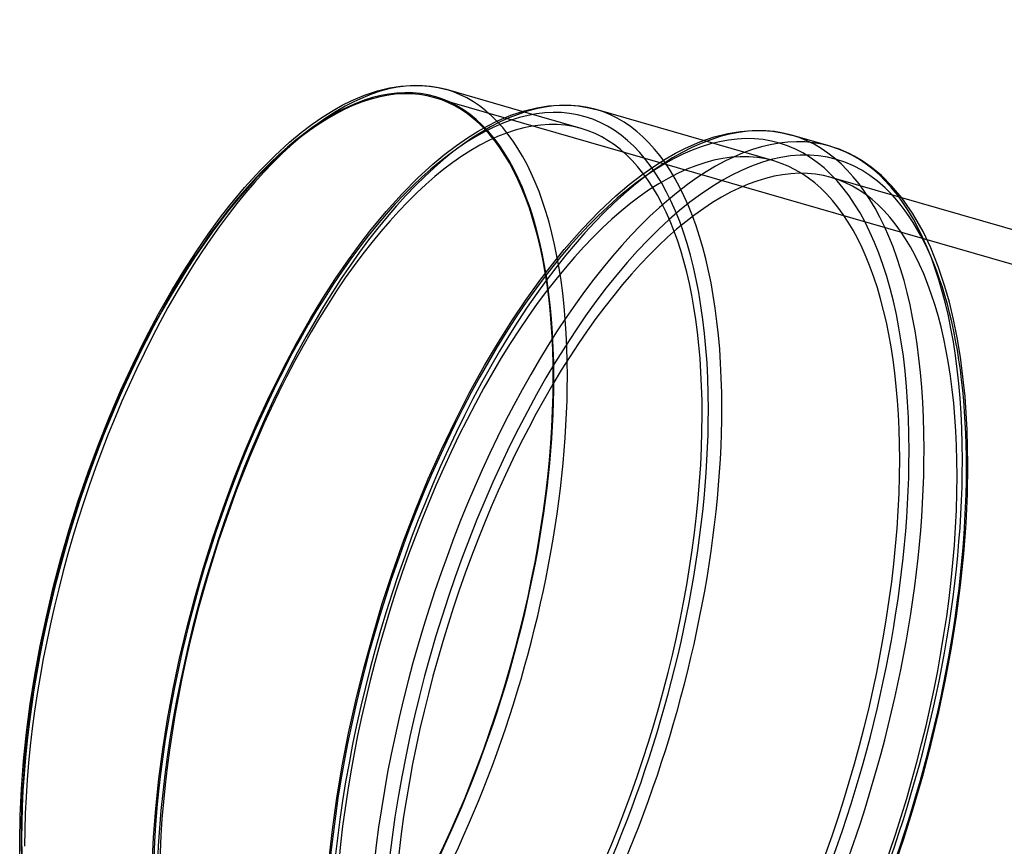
# Model space of a CAD drawing. Header units: millimetres. Extents: x -180 to 180, y -161 to 145.
# Tile 7 of 12: x -180 to 0, y -6 to 145. Entities that reach past the tile are written whole.
import ezdxf

# ---------------------------------------------------------------- set-up
doc = ezdxf.new("R2010")
doc.units = ezdxf.units.MM
doc.layers.add('HIDDEN', color=7, linetype='Continuous')
doc.layers.add('THICK', color=7, linetype='Continuous')

msp = doc.modelspace()

# ---------------------------------------------------------------- linework, layer by layer
at = {"layer": 'HIDDEN'}
for p, q in [((157.67, 55.44), (-103.87, 130.94)), ((-77.16, 125.32), (-87.95, 128.43)), ((-42.03, 119.42), (-54.9, 123.13)), ((-16.76, 109.9), (-18.7, 112.68)), ((-14.83, 106.54), (-16.76, 109.9)), ((-13.41, 103.56), (-14.83, 106.54)), ((-12.05, 100.16), (-13.41, 103.56)), ((-10.83, 96.54), (-12.05, 100.16)), ((-10.02, 93.65), (-10.83, 96.54)), ((-9.26, 90.53), (-10.02, 93.65)), ((-8.58, 87.2), (-9.26, 90.53)), ((-8, 83.66), (-8.58, 87.2)), ((-7.16, 76.46), (-8, 83.66)), ((-6.77, 70.4), (-7.16, 76.46)), ((-6.64, 63.98), (-6.77, 70.4)), ((-6.72, 58.73), (-6.64, 63.98)), ((-6.97, 53.32), (-6.72, 58.73)), ((-7.39, 47.75), (-6.97, 53.32)), ((-7.99, 42.07), (-7.39, 47.75)), ((-8.73, 36.38), (-7.99, 42.07)), ((-9.65, 30.62), (-8.73, 36.38)), ((-10.72, 24.81), (-9.65, 30.62)), ((-11.96, 18.96), (-10.72, 24.81)), ((-13.34, 13.13), (-11.96, 18.96)), ((-14.87, 7.31), (-13.34, 13.13)), ((-16.54, 1.53), (-14.87, 7.31)), ((-18.35, -4.21), (-16.54, 1.53)), ((-20.3, -9.89), (-18.35, -4.21))]:
    msp.add_line(p, q, dxfattribs=at)
for centre, major_axis, start_param, end_param in [((-130.77, 37.75), (26.96, 93.39), -0.982794, 2.158799), ((-104.62, 30.2), (28.09, 97.3), -0.982794, 2.158799), ((-70.62, 20.38), (29.54, 102.32), -0.982794, 2.158799), ((-130.77, 37.75), (-26.9, -93.19), -3.141592, -0.982794), ((-129.21, 37.3), (-27.46, -95.12), 2.158799, 3.1417), ((-104.62, 30.2), (27.46, 95.12), 0, 2.158799), ((-130.77, 37.75), (-26.9, -93.19), 2.158799, 3.141593), ((-103.06, 29.75), (-28.59, -99.03), 2.158799, 3.141593), ((-70.62, 20.38), (28.59, 99.03), 0, 2.158799), ((-104.62, 30.2), (27.46, 95.12), -0.982794, 0), ((-68.88, 19.88), (30.09, 104.24), -0.982794, 0.000107), ((-61.89, 17.86), (30.09, 104.24), 0, 0.000107), ((-61.89, 17.86), (30.09, 104.24), -0.982794, 0), ((-70.62, 20.38), (28.59, 99.03), -0.982794, 0), ((-60.15, 17.36), (-28.59, -99.03), 2.158799, 3.141593), ((-60.15, 17.36), (-29.54, -102.32), 2.158799, 2.887296), ((-130.77, 37.75), (-26.9, -93.19), 0, 2.158799), ((-130.77, 37.75), (26.96, 93.39), -2.55359, -0.982794), ((-129.21, 37.3), (-27.46, -95.12), 0.588003, 2.158799), ((-104.62, 30.2), (28.09, 97.3), -2.55359, -0.982794), ((-103.06, 29.75), (-28.59, -99.03), 0.588003, 2.158799), ((-104.62, 30.2), (27.46, 95.12), -3.141592, -0.982794), ((-70.62, 20.38), (29.54, 102.32), -2.55359, -0.982794), ((-68.88, 19.88), (30.09, 104.24), -2.55359, -0.982794), ((-70.62, 20.38), (28.59, 99.03), -3.141592, -0.982794), ((-61.89, 17.86), (30.09, 104.24), -2.55359, -0.982794), ((-60.15, 17.36), (-29.54, -102.32), 0.588003, 2.158799), ((-60.15, 17.36), (-28.59, -99.03), 0, 2.158799), ((-130.77, 37.75), (26.96, 93.39), 2.158799, 3.729595), ((-130.77, 37.75), (-26.9, -93.19), -0.982794, 0)]:
    msp.add_ellipse(centre, major_axis=major_axis, ratio=0.433013, start_param=start_param, end_param=end_param, dxfattribs=at)
at = {"layer": 'THICK'}
for p, q in [((-112.14, 132.74), (-110.1, 133.06)), ((-110.1, 133.06), (-108.18, 133.2)), ((-108.18, 133.2), (-106.5, 133.19)), ((-106.5, 133.19), (-104.89, 133.06)), ((-104.89, 133.06), (-103.3, 132.8)), ((-119.16, 130.36), (-116.69, 131.41)), ((-116.69, 131.41), (-114.33, 132.2)), ((-114.33, 132.2), (-112.14, 132.74)), ((-103.3, 132.8), (-101.76, 132.42)), ((-87.95, 128.43), (-101.75, 132.42)), ((-122.45, 128.62), (-120.76, 129.56)), ((-120.76, 129.56), (-119.16, 130.36)), ((-85.25, 129.11), (-83.14, 129.45)), ((-83.14, 129.45), (-81.14, 129.6)), ((-81.14, 129.6), (-79.4, 129.59)), ((-79.4, 129.59), (-77.73, 129.45)), ((-77.73, 129.45), (-76.07, 129.18)), ((-124.3, 127.47), (-122.45, 128.62)), ((-92.56, 126.64), (-89.99, 127.74)), ((-89.99, 127.74), (-87.54, 128.56)), ((-87.54, 128.56), (-85.25, 129.11)), ((-76.07, 129.18), (-74.47, 128.78)), ((-54.9, 123.13), (-74.47, 128.78)), ((-128.27, 124.6), (-126.24, 126.13)), ((-126.24, 126.13), (-124.3, 127.47)), ((-95.97, 124.83), (-94.22, 125.81)), ((-94.22, 125.81), (-92.56, 126.64)), ((-130.37, 122.85), (-128.27, 124.6)), ((-97.9, 123.63), (-95.97, 124.83)), ((-52.9, 123.8), (-50.42, 124.43)), ((-50.42, 124.43), (-48.14, 124.81)), ((-48.14, 124.81), (-45.98, 124.99)), ((-45.98, 124.99), (-44.1, 124.98)), ((-44.1, 124.98), (-42.29, 124.84)), ((-42.29, 124.84), (-40.52, 124.55)), ((-40.52, 124.55), (-38.8, 124.13)), ((-31.79, 122.11), (-38.79, 124.13)), ((-133.03, 120.43), (-130.37, 122.85)), ((-102.03, 120.65), (-99.92, 122.24)), ((-99.92, 122.24), (-97.9, 123.63)), ((-58.17, 121.74), (-55.57, 122.88)), ((-55.57, 122.88), (-52.9, 123.8)), ((-135.77, 117.67), (-133.03, 120.43)), ((-104.22, 118.83), (-102.03, 120.65)), ((-61.86, 119.74), (-59.96, 120.83)), ((-59.96, 120.83), (-58.17, 121.74)), ((-29.92, 121.48), (-31.8, 122.11)), ((-28.33, 120.78), (-29.92, 121.48)), ((-27.38, 120.3), (-28.33, 120.78)), ((-106.98, 116.31), (-104.22, 118.83)), ((-63.96, 118.41), (-61.86, 119.74)), ((-25.9, 119.43), (-27.38, 120.3)), ((-24.29, 118.31), (-25.9, 119.43)), ((-138.58, 114.57), (-135.77, 117.67)), ((-68.43, 115.11), (-66.15, 116.87)), ((-66.15, 116.87), (-63.96, 118.41)), ((-22.4, 116.74), (-24.29, 118.31)), ((-109.84, 113.44), (-106.98, 116.31)), ((-70.86, 113.04), (-68.43, 115.11)), ((75.87, 85.38), (-31.57, 116.4)), ((-20.55, 114.89), (-22.4, 116.74)), ((-141.44, 111.12), (-138.58, 114.57)), ((-112.76, 110.21), (-109.84, 113.44)), ((-18.7, 112.68), (-20.55, 114.89)), ((-73.92, 110.18), (-70.86, 113.04)), ((-142.97, 109.14), (-141.44, 111.12)), ((-115.74, 106.62), (-112.76, 110.21)), ((-77.01, 106.99), (-73.92, 110.18)), ((-145.21, 106.09), (-142.97, 109.14)), ((-147.44, 102.84), (-145.21, 106.09)), ((-117.33, 104.56), (-115.74, 106.62)), ((-80.26, 103.28), (-77.01, 106.99)), ((-119.66, 101.38), (-117.33, 104.56)), ((-149.66, 99.4), (-147.44, 102.84)), ((-82.87, 100.06), (-80.26, 103.28)), ((-121.99, 97.99), (-119.66, 101.38)), ((-151.85, 95.79), (-149.66, 99.4)), ((-84.74, 97.61), (-82.87, 100.06)), ((-124.3, 94.42), (-121.99, 97.99)), ((-87.35, 93.97), (-84.74, 97.61)), ((-154.28, 91.52), (-151.85, 95.79)), ((-126.58, 90.66), (-124.3, 94.42)), ((-89.83, 90.26), (-87.35, 93.97)), ((-156.64, 87.05), (-154.28, 91.52)), ((-129.11, 86.21), (-126.58, 90.66)), ((-92.29, 86.35), (-89.83, 90.26)), ((-158.94, 82.41), (-156.64, 87.05)), ((-94.81, 82.1), (-92.29, 86.35)), ((-131.57, 81.55), (-129.11, 86.21)), ((-161.16, 77.6), (-158.94, 82.41)), ((-133.97, 76.72), (-131.57, 81.55)), ((-97.53, 77.16), (-94.81, 82.1)), ((-163.25, 72.73), (-161.16, 77.6)), ((-136.27, 71.71), (-133.97, 76.72)), ((-100.14, 72.09), (-97.53, 77.16)), ((-165.25, 67.73), (-163.25, 72.73)), ((-102.66, 66.81), (-100.14, 72.09)), ((-138.46, 66.63), (-136.27, 71.71)), ((-167.14, 62.63), (-165.25, 67.73)), ((-140.54, 61.43), (-138.46, 66.63)), ((-105.07, 61.42), (-102.66, 66.81)), ((-168.92, 57.44), (-167.14, 62.63)), ((-142.51, 56.11), (-140.54, 61.43)), ((-107.35, 55.91), (-105.07, 61.42)), ((-170.57, 52.21), (-168.92, 57.44)), ((-144.36, 50.71), (-142.51, 56.11)), ((-109.51, 50.27), (-107.35, 55.91)), ((-172.1, 46.92), (-170.57, 52.21)), ((-146.08, 45.26), (-144.36, 50.71)), ((-111.56, 44.53), (-109.51, 50.27)), ((-173.49, 41.61), (-172.1, 46.92)), ((-147.67, 39.76), (-146.08, 45.26)), ((-113.46, 38.71), (-111.56, 44.53)), ((-174.75, 36.3), (-173.49, 41.61)), ((-149.12, 34.23), (-147.67, 39.76)), ((-115.22, 32.84), (-113.46, 38.71)), ((-175.88, 30.96), (-174.75, 36.3)), ((-150.44, 28.69), (-149.12, 34.23)), ((-116.84, 26.93), (-115.22, 32.84)), ((-176.86, 25.65), (-175.88, 30.96)), ((-151.61, 23.13), (-150.44, 28.69)), ((-177.7, 20.4), (-176.86, 25.65)), ((-118.31, 21), (-116.84, 26.93)), ((-152.63, 17.6), (-151.61, 23.13)), ((-178.38, 15.21), (-177.7, 20.4)), ((-119.62, 15.05), (-118.31, 21)), ((-153.5, 12.13), (-152.63, 17.6)), ((-178.92, 10.02), (-178.38, 15.21)), ((-120.77, 9.12), (-119.62, 15.05)), ((-154.21, 6.72), (-153.5, 12.13)), ((-179.31, 4.94), (-178.92, 10.02)), ((-121.76, 3.24), (-120.77, 9.12)), ((-154.78, 1.32), (-154.21, 6.72)), ((-179.54, 0), (-179.31, 4.94)), ((-122.57, -2.57), (-121.76, 3.24)), ((-155.18, -3.97), (-154.78, 1.32)), ((-179.61, -4.79), (-179.54, 0)), ((-123.22, -8.36), (-122.57, -2.57)), ((-179.49, -10.64), (-179.61, -4.79)), ((-155.42, -9.12), (-155.18, -3.97))]:
    msp.add_line(p, q, dxfattribs=at)
for centre, major_axis, start_param, end_param in [((-129.21, 37.3), (-27.46, -95.12), -3.141486, -0.982794), ((-103.06, 29.75), (-28.59, -99.03), -3.141486, -0.982794), ((-68.88, 19.88), (30.09, 104.24), 0.000107, 2.127294), ((-60.15, 17.36), (-29.54, -102.32), 2.887296, 5.19132), ((-103.06, 29.75), (-28.59, -99.03), -3.141592, -3.141486), ((-61.89, 17.86), (30.09, 104.24), 0.000107, 2.047869), ((-60.15, 17.36), (-28.59, -99.03), -3.141592, -1.074533)]:
    msp.add_ellipse(centre, major_axis=major_axis, ratio=0.433013, start_param=start_param, end_param=end_param, dxfattribs=at)

doc.saveas('drawing.dxf')
